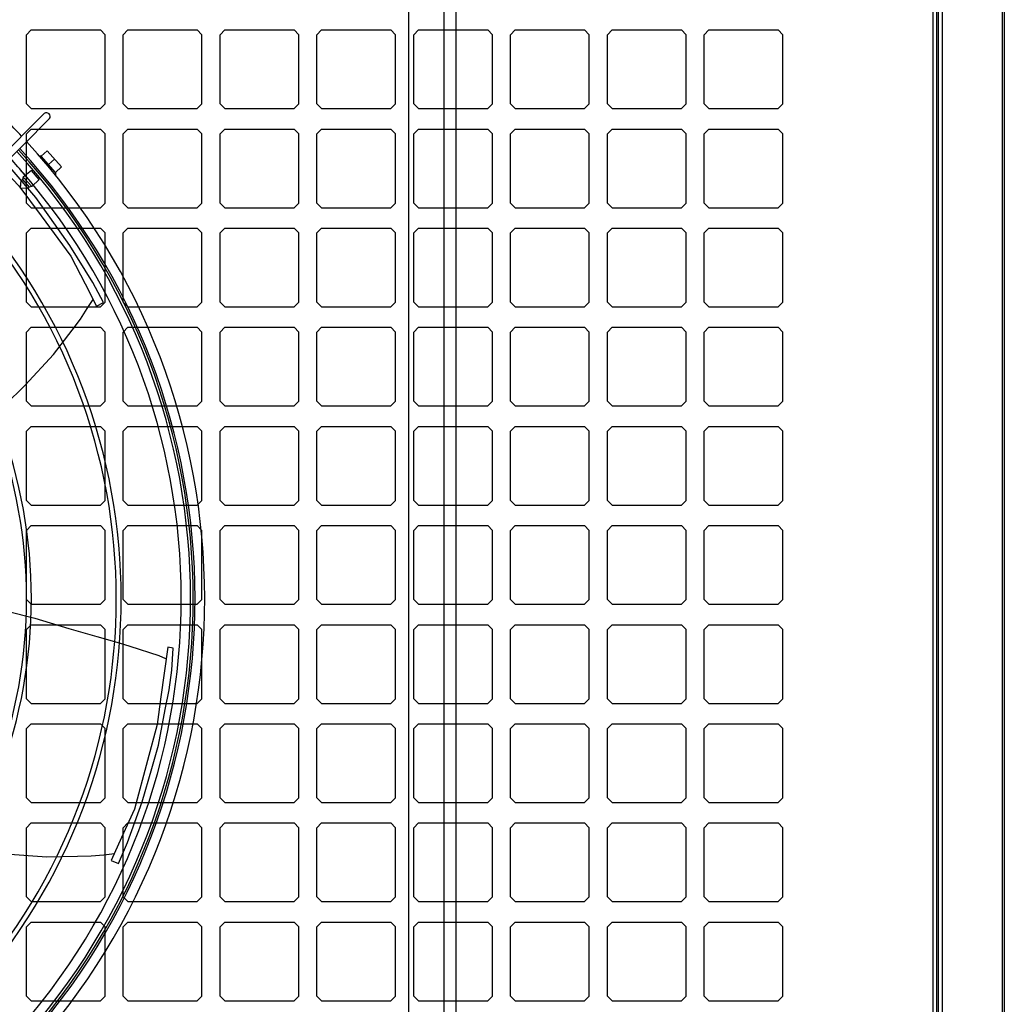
# Model space of a CAD drawing. Header units: millimetres. Extents: x -53211 to 165, y -26563 to 3137.
# Tile 11 of 15: x -27306 to -26080, y -15758 to -14531. Entities that reach past the tile are written whole.
import ezdxf

# ---------------------------------------------------------------- set-up
doc = ezdxf.new("R2010")
doc.units = ezdxf.units.MM
doc.header["$MEASUREMENT"] = 0

msp = doc.modelspace()

# ---------------------------------------------------------------- linework, layer by layer
for p, q in [((-26082.8, -13644.1), (-26082.8, -16858.1)), ((-26168.5, -16856.1), (-26168.5, -13694.5)), ((-26163.9, -16858.7), (-26163.9, -13695.8)), ((-26161.8, -16858.7), (-26161.8, -13695.9)), ((-26157.1, -17870.3), (-26157.1, -13695.9)), ((-26080.1, -13696.9), (-26080.1, -16857.7)), ((-26821.7, -14261.6), (-26821.7, -16282.4)), ((-26777.6, -14305.7), (-26777.6, -16238.3)), ((-26762.9, -14320.4), (-26762.9, -16223.6)), ((-27291.5, -14543.9), (-27297.4, -14549.8)), ((-27291.5, -14543.9), (-27205.3, -14543.9)), ((-27199.4, -14549.8), (-27205.3, -14543.9)), ((-27171, -14543.9), (-27176.9, -14549.8)), ((-27171, -14543.9), (-27084.7, -14543.9)), ((-27078.9, -14549.8), (-27084.7, -14543.9)), ((-27050.5, -14543.9), (-27056.3, -14549.8)), ((-27050.5, -14543.9), (-26964.2, -14543.9)), ((-26958.3, -14549.8), (-26964.2, -14543.9)), ((-26929.9, -14543.9), (-26935.8, -14549.8)), ((-26929.9, -14543.9), (-26843.7, -14543.9)), ((-26837.8, -14549.8), (-26843.7, -14543.9)), ((-26809.4, -14543.9), (-26815.3, -14549.8)), ((-26809.4, -14543.9), (-26723.1, -14543.9)), ((-26717.2, -14549.8), (-26723.1, -14543.9)), ((-26688.8, -14543.9), (-26694.7, -14549.8)), ((-26688.8, -14543.9), (-26602.6, -14543.9)), ((-26596.7, -14549.8), (-26602.6, -14543.9)), ((-26568.3, -14543.9), (-26574.2, -14549.8)), ((-26568.3, -14543.9), (-26482, -14543.9)), ((-26476.2, -14549.8), (-26482, -14543.9)), ((-26447.8, -14543.9), (-26453.6, -14549.8)), ((-26447.8, -14543.9), (-26361.5, -14543.9)), ((-26355.6, -14549.8), (-26361.5, -14543.9)), ((-27297.4, -14636), (-27297.4, -14549.8)), ((-27199.4, -14636), (-27199.4, -14549.8)), ((-27176.9, -14636), (-27176.9, -14549.8)), ((-27078.9, -14636), (-27078.9, -14549.8)), ((-27056.3, -14636), (-27056.3, -14549.8)), ((-26958.3, -14636), (-26958.3, -14549.8)), ((-26935.8, -14636), (-26935.8, -14549.8)), ((-26837.8, -14636), (-26837.8, -14549.8)), ((-26815.3, -14636), (-26815.3, -14549.8)), ((-26717.2, -14636), (-26717.2, -14549.8)), ((-26694.7, -14636), (-26694.7, -14549.8)), ((-26596.7, -14636), (-26596.7, -14549.8)), ((-26574.2, -14636), (-26574.2, -14549.8)), ((-26476.2, -14636), (-26476.2, -14549.8)), ((-26453.6, -14636), (-26453.6, -14549.8)), ((-26355.6, -14636), (-26355.6, -14549.8)), ((-27291.5, -14641.9), (-27297.4, -14636)), ((-27291.5, -14641.9), (-27205.3, -14641.9)), ((-27199.4, -14636), (-27205.3, -14641.9)), ((-27171, -14641.9), (-27176.9, -14636)), ((-27171, -14641.9), (-27084.7, -14641.9)), ((-27078.9, -14636), (-27084.7, -14641.9)), ((-27050.5, -14641.9), (-27056.3, -14636)), ((-27050.5, -14641.9), (-26964.2, -14641.9)), ((-26958.3, -14636), (-26964.2, -14641.9)), ((-26929.9, -14641.9), (-26935.8, -14636)), ((-26929.9, -14641.9), (-26843.7, -14641.9)), ((-26837.8, -14636), (-26843.7, -14641.9)), ((-26809.4, -14641.9), (-26815.3, -14636)), ((-26809.4, -14641.9), (-26723.1, -14641.9)), ((-26717.2, -14636), (-26723.1, -14641.9)), ((-26688.8, -14641.9), (-26694.7, -14636)), ((-26688.8, -14641.9), (-26602.6, -14641.9)), ((-26596.7, -14636), (-26602.6, -14641.9)), ((-26568.3, -14641.9), (-26574.2, -14636)), ((-26568.3, -14641.9), (-26482, -14641.9)), ((-26476.2, -14636), (-26482, -14641.9)), ((-26447.8, -14641.9), (-26453.6, -14636)), ((-26447.8, -14641.9), (-26361.5, -14641.9)), ((-26355.6, -14636), (-26361.5, -14641.9)), ((-27796.4, -15169.9), (-27275.3, -14647.9)), ((-27268.7, -14654.2), (-27787.9, -15178.3)), ((-27291.5, -14667.4), (-27297.4, -14673.2)), ((-27291.5, -14667.4), (-27205.3, -14667.4)), ((-27199.4, -14673.2), (-27205.3, -14667.4)), ((-27171, -14667.4), (-27176.9, -14673.2)), ((-27171, -14667.4), (-27084.7, -14667.4)), ((-27078.9, -14673.2), (-27084.7, -14667.4)), ((-27050.5, -14667.4), (-27056.3, -14673.2)), ((-27050.5, -14667.4), (-26964.2, -14667.4)), ((-26958.3, -14673.2), (-26964.2, -14667.4)), ((-26929.9, -14667.4), (-26935.8, -14673.2)), ((-26929.9, -14667.4), (-26843.7, -14667.4)), ((-26837.8, -14673.2), (-26843.7, -14667.4)), ((-26809.4, -14667.4), (-26815.3, -14673.2)), ((-26809.4, -14667.4), (-26723.1, -14667.4)), ((-26717.2, -14673.2), (-26723.1, -14667.4)), ((-26688.8, -14667.4), (-26694.7, -14673.2)), ((-26688.8, -14667.4), (-26602.6, -14667.4)), ((-26596.7, -14673.2), (-26602.6, -14667.4)), ((-26568.3, -14667.4), (-26574.2, -14673.2)), ((-26568.3, -14667.4), (-26482, -14667.4)), ((-26476.2, -14673.2), (-26482, -14667.4)), ((-26447.8, -14667.4), (-26453.6, -14673.2)), ((-26447.8, -14667.4), (-26361.5, -14667.4)), ((-26355.6, -14673.2), (-26361.5, -14667.4)), ((-27297.4, -14759.5), (-27297.4, -14673.2)), ((-27199.4, -14759.5), (-27199.4, -14673.2)), ((-27176.9, -14759.5), (-27176.9, -14673.2)), ((-27078.9, -14759.5), (-27078.9, -14673.2)), ((-27056.3, -14759.5), (-27056.3, -14673.2)), ((-26958.3, -14759.5), (-26958.3, -14673.2)), ((-26935.8, -14759.5), (-26935.8, -14673.2)), ((-26837.8, -14759.5), (-26837.8, -14673.2)), ((-26815.3, -14759.5), (-26815.3, -14673.2)), ((-26717.2, -14759.5), (-26717.2, -14673.2)), ((-26694.7, -14759.5), (-26694.7, -14673.2)), ((-26596.7, -14759.5), (-26596.7, -14673.2)), ((-26574.2, -14759.5), (-26574.2, -14673.2)), ((-26476.2, -14759.5), (-26476.2, -14673.2)), ((-26453.6, -14759.5), (-26453.6, -14673.2)), ((-26355.6, -14759.5), (-26355.6, -14673.2)), ((-27279.1, -14701.3), (-27280.8, -14701.3)), ((-27279.1, -14701.3), (-27271.5, -14694.6)), ((-27261.3, -14721.6), (-27279.1, -14701.3)), ((-27271.5, -14694.6), (-27253.8, -14714.3)), ((-27269.9, -14711.7), (-27262.4, -14704.7)), ((-27253.8, -14714.3), (-27261.3, -14721.6)), ((-27301.6, -14727.3), (-27302.5, -14730.4)), ((-27291.1, -14718.8), (-27301.6, -14727.3)), ((-27301.6, -14727.3), (-27290.5, -14739.1)), ((-27281.4, -14730.3), (-27291.1, -14718.8)), ((-27261.3, -14721.6), (-27261.3, -14724.7)), ((-27304.7, -14740.8), (-27303.9, -14731.5)), ((-27295.6, -14741.2), (-27304.7, -14740.8)), ((-27303.9, -14731.5), (-27302.5, -14730.4)), ((-27302.5, -14730.4), (-27294.1, -14739.9)), ((-27295.6, -14741.2), (-27294.1, -14739.9)), ((-27290.5, -14739.1), (-27294.1, -14739.9)), ((-27290.5, -14739.1), (-27281.4, -14730.3)), ((-27291.5, -14765.4), (-27297.4, -14759.5)), ((-27291.5, -14765.4), (-27205.3, -14765.4)), ((-27199.4, -14759.5), (-27205.3, -14765.4)), ((-27171, -14765.4), (-27176.9, -14759.5)), ((-27171, -14765.4), (-27084.7, -14765.4)), ((-27078.9, -14759.5), (-27084.7, -14765.4)), ((-27050.5, -14765.4), (-27056.3, -14759.5)), ((-27050.5, -14765.4), (-26964.2, -14765.4)), ((-26958.3, -14759.5), (-26964.2, -14765.4)), ((-26929.9, -14765.4), (-26935.8, -14759.5)), ((-26929.9, -14765.4), (-26843.7, -14765.4)), ((-26837.8, -14759.5), (-26843.7, -14765.4)), ((-26809.4, -14765.4), (-26815.3, -14759.5)), ((-26809.4, -14765.4), (-26723.1, -14765.4)), ((-26717.2, -14759.5), (-26723.1, -14765.4)), ((-26688.8, -14765.4), (-26694.7, -14759.5)), ((-26688.8, -14765.4), (-26602.6, -14765.4)), ((-26596.7, -14759.5), (-26602.6, -14765.4)), ((-26568.3, -14765.4), (-26574.2, -14759.5)), ((-26568.3, -14765.4), (-26482, -14765.4)), ((-26476.2, -14759.5), (-26482, -14765.4)), ((-26447.8, -14765.4), (-26453.6, -14759.5)), ((-26447.8, -14765.4), (-26361.5, -14765.4)), ((-26355.6, -14759.5), (-26361.5, -14765.4)), ((-27291.5, -14790.8), (-27297.4, -14796.7)), ((-27297.4, -14883), (-27297.4, -14796.7)), ((-27291.5, -14790.8), (-27205.3, -14790.8)), ((-27199.4, -14796.7), (-27205.3, -14790.8)), ((-27199.4, -14883), (-27199.4, -14796.7)), ((-27171, -14790.8), (-27176.9, -14796.7)), ((-27176.9, -14883), (-27176.9, -14796.7)), ((-27171, -14790.8), (-27084.7, -14790.8)), ((-27078.9, -14796.7), (-27084.7, -14790.8)), ((-27078.9, -14883), (-27078.9, -14796.7)), ((-27050.5, -14790.8), (-27056.3, -14796.7)), ((-27056.3, -14883), (-27056.3, -14796.7)), ((-27050.5, -14790.8), (-26964.2, -14790.8)), ((-26958.3, -14796.7), (-26964.2, -14790.8)), ((-26958.3, -14883), (-26958.3, -14796.7)), ((-26929.9, -14790.8), (-26935.8, -14796.7)), ((-26935.8, -14883), (-26935.8, -14796.7)), ((-26929.9, -14790.8), (-26843.7, -14790.8)), ((-26837.8, -14796.7), (-26843.7, -14790.8)), ((-26837.8, -14883), (-26837.8, -14796.7)), ((-26809.4, -14790.8), (-26815.3, -14796.7)), ((-26815.3, -14883), (-26815.3, -14796.7)), ((-26809.4, -14790.8), (-26723.1, -14790.8)), ((-26717.2, -14796.7), (-26723.1, -14790.8)), ((-26717.2, -14883), (-26717.2, -14796.7)), ((-26688.8, -14790.8), (-26694.7, -14796.7)), ((-26694.7, -14883), (-26694.7, -14796.7)), ((-26688.8, -14790.8), (-26602.6, -14790.8)), ((-26596.7, -14796.7), (-26602.6, -14790.8)), ((-26596.7, -14883), (-26596.7, -14796.7)), ((-26568.3, -14790.8), (-26574.2, -14796.7)), ((-26574.2, -14883), (-26574.2, -14796.7)), ((-26568.3, -14790.8), (-26482, -14790.8)), ((-26476.2, -14796.7), (-26482, -14790.8)), ((-26476.2, -14883), (-26476.2, -14796.7)), ((-26447.8, -14790.8), (-26453.6, -14796.7)), ((-26453.6, -14883), (-26453.6, -14796.7)), ((-26447.8, -14790.8), (-26361.5, -14790.8)), ((-26355.6, -14796.7), (-26361.5, -14790.8)), ((-26355.6, -14883), (-26355.6, -14796.7)), ((-27291.5, -14888.8), (-27297.4, -14883)), ((-27291.5, -14888.8), (-27205.3, -14888.8)), ((-27199.4, -14883), (-27205.3, -14888.8)), ((-27171, -14888.8), (-27176.9, -14883)), ((-27171, -14888.8), (-27084.7, -14888.8)), ((-27078.9, -14883), (-27084.7, -14888.8)), ((-27050.5, -14888.8), (-27056.3, -14883)), ((-27050.5, -14888.8), (-26964.2, -14888.8)), ((-26958.3, -14883), (-26964.2, -14888.8)), ((-26929.9, -14888.8), (-26935.8, -14883)), ((-26929.9, -14888.8), (-26843.7, -14888.8)), ((-26837.8, -14883), (-26843.7, -14888.8)), ((-26809.4, -14888.8), (-26815.3, -14883)), ((-26809.4, -14888.8), (-26723.1, -14888.8)), ((-26717.2, -14883), (-26723.1, -14888.8)), ((-26688.8, -14888.8), (-26694.7, -14883)), ((-26688.8, -14888.8), (-26602.6, -14888.8)), ((-26596.7, -14883), (-26602.6, -14888.8)), ((-26568.3, -14888.8), (-26574.2, -14883)), ((-26568.3, -14888.8), (-26482, -14888.8)), ((-26476.2, -14883), (-26482, -14888.8)), ((-26447.8, -14888.8), (-26453.6, -14883)), ((-26447.8, -14888.8), (-26361.5, -14888.8)), ((-26355.6, -14883), (-26361.5, -14888.8)), ((-27291.5, -14914.3), (-27297.4, -14920.2)), ((-27297.4, -15006.4), (-27297.4, -14920.2)), ((-27291.5, -14914.3), (-27205.3, -14914.3)), ((-27199.4, -14920.2), (-27205.3, -14914.3)), ((-27199.4, -15006.4), (-27199.4, -14920.2)), ((-27171, -14914.3), (-27176.9, -14920.2)), ((-27176.9, -15006.4), (-27176.9, -14920.2)), ((-27171, -14914.3), (-27084.7, -14914.3)), ((-27078.9, -14920.2), (-27084.7, -14914.3)), ((-27078.9, -15006.4), (-27078.9, -14920.2)), ((-27050.5, -14914.3), (-27056.3, -14920.2)), ((-27056.3, -15006.4), (-27056.3, -14920.2)), ((-27050.5, -14914.3), (-26964.2, -14914.3)), ((-26958.3, -14920.2), (-26964.2, -14914.3)), ((-26958.3, -15006.4), (-26958.3, -14920.2)), ((-26929.9, -14914.3), (-26935.8, -14920.2)), ((-26935.8, -15006.4), (-26935.8, -14920.2)), ((-26929.9, -14914.3), (-26843.7, -14914.3)), ((-26837.8, -14920.2), (-26843.7, -14914.3)), ((-26837.8, -15006.4), (-26837.8, -14920.2)), ((-26809.4, -14914.3), (-26815.3, -14920.2)), ((-26815.3, -15006.4), (-26815.3, -14920.2)), ((-26809.4, -14914.3), (-26723.1, -14914.3)), ((-26717.2, -14920.2), (-26723.1, -14914.3)), ((-26717.2, -15006.4), (-26717.2, -14920.2)), ((-26688.8, -14914.3), (-26694.7, -14920.2)), ((-26694.7, -15006.4), (-26694.7, -14920.2)), ((-26688.8, -14914.3), (-26602.6, -14914.3)), ((-26596.7, -14920.2), (-26602.6, -14914.3)), ((-26596.7, -15006.4), (-26596.7, -14920.2)), ((-26568.3, -14914.3), (-26574.2, -14920.2)), ((-26574.2, -15006.4), (-26574.2, -14920.2)), ((-26568.3, -14914.3), (-26482, -14914.3)), ((-26476.2, -14920.2), (-26482, -14914.3)), ((-26476.2, -15006.4), (-26476.2, -14920.2)), ((-26447.8, -14914.3), (-26453.6, -14920.2)), ((-26453.6, -15006.4), (-26453.6, -14920.2)), ((-26447.8, -14914.3), (-26361.5, -14914.3)), ((-26355.6, -14920.2), (-26361.5, -14914.3)), ((-26355.6, -15006.4), (-26355.6, -14920.2)), ((-27291.5, -15012.3), (-27297.4, -15006.4)), ((-27199.4, -15006.4), (-27205.3, -15012.3)), ((-27171, -15012.3), (-27176.9, -15006.4)), ((-27078.9, -15006.4), (-27084.7, -15012.3)), ((-27050.5, -15012.3), (-27056.3, -15006.4)), ((-26958.3, -15006.4), (-26964.2, -15012.3)), ((-26929.9, -15012.3), (-26935.8, -15006.4)), ((-26837.8, -15006.4), (-26843.7, -15012.3)), ((-26809.4, -15012.3), (-26815.3, -15006.4)), ((-26717.2, -15006.4), (-26723.1, -15012.3)), ((-26688.8, -15012.3), (-26694.7, -15006.4)), ((-26596.7, -15006.4), (-26602.6, -15012.3)), ((-26568.3, -15012.3), (-26574.2, -15006.4)), ((-26476.2, -15006.4), (-26482, -15012.3)), ((-26447.8, -15012.3), (-26453.6, -15006.4)), ((-26355.6, -15006.4), (-26361.5, -15012.3)), ((-27291.5, -15012.3), (-27205.3, -15012.3)), ((-27171, -15012.3), (-27084.7, -15012.3)), ((-27050.5, -15012.3), (-26964.2, -15012.3)), ((-26929.9, -15012.3), (-26843.7, -15012.3)), ((-26809.4, -15012.3), (-26723.1, -15012.3)), ((-26688.8, -15012.3), (-26602.6, -15012.3)), ((-26568.3, -15012.3), (-26482, -15012.3)), ((-26447.8, -15012.3), (-26361.5, -15012.3)), ((-27291.5, -15037.8), (-27297.4, -15043.7)), ((-27297.4, -15129.9), (-27297.4, -15043.7)), ((-27291.5, -15037.8), (-27205.3, -15037.8)), ((-27199.4, -15043.7), (-27205.3, -15037.8)), ((-27199.4, -15129.9), (-27199.4, -15043.7)), ((-27171, -15037.8), (-27176.9, -15043.7)), ((-27176.9, -15129.9), (-27176.9, -15043.7)), ((-27171, -15037.8), (-27084.7, -15037.8)), ((-27078.9, -15043.7), (-27084.7, -15037.8)), ((-27078.9, -15129.9), (-27078.9, -15043.7)), ((-27050.5, -15037.8), (-27056.3, -15043.7)), ((-27056.3, -15129.9), (-27056.3, -15043.7)), ((-27050.5, -15037.8), (-26964.2, -15037.8)), ((-26958.3, -15043.7), (-26964.2, -15037.8)), ((-26958.3, -15129.9), (-26958.3, -15043.7)), ((-26929.9, -15037.8), (-26935.8, -15043.7)), ((-26935.8, -15129.9), (-26935.8, -15043.7)), ((-26929.9, -15037.8), (-26843.7, -15037.8)), ((-26837.8, -15043.7), (-26843.7, -15037.8)), ((-26837.8, -15129.9), (-26837.8, -15043.7)), ((-26809.4, -15037.8), (-26815.3, -15043.7)), ((-26815.3, -15129.9), (-26815.3, -15043.7)), ((-26809.4, -15037.8), (-26723.1, -15037.8)), ((-26717.2, -15043.7), (-26723.1, -15037.8)), ((-26717.2, -15129.9), (-26717.2, -15043.7)), ((-26688.8, -15037.8), (-26694.7, -15043.7)), ((-26694.7, -15129.9), (-26694.7, -15043.7)), ((-26688.8, -15037.8), (-26602.6, -15037.8)), ((-26596.7, -15043.7), (-26602.6, -15037.8)), ((-26596.7, -15129.9), (-26596.7, -15043.7)), ((-26568.3, -15037.8), (-26574.2, -15043.7)), ((-26574.2, -15129.9), (-26574.2, -15043.7)), ((-26568.3, -15037.8), (-26482, -15037.8)), ((-26476.2, -15043.7), (-26482, -15037.8)), ((-26476.2, -15129.9), (-26476.2, -15043.7)), ((-26447.8, -15037.8), (-26453.6, -15043.7)), ((-26453.6, -15129.9), (-26453.6, -15043.7)), ((-26447.8, -15037.8), (-26361.5, -15037.8)), ((-26355.6, -15043.7), (-26361.5, -15037.8)), ((-26355.6, -15129.9), (-26355.6, -15043.7)), ((-27291.5, -15135.8), (-27297.4, -15129.9)), ((-27199.4, -15129.9), (-27205.3, -15135.8)), ((-27171, -15135.8), (-27176.9, -15129.9)), ((-27078.9, -15129.9), (-27084.7, -15135.8)), ((-27050.5, -15135.8), (-27056.3, -15129.9)), ((-26958.3, -15129.9), (-26964.2, -15135.8)), ((-26929.9, -15135.8), (-26935.8, -15129.9)), ((-26837.8, -15129.9), (-26843.7, -15135.8)), ((-26809.4, -15135.8), (-26815.3, -15129.9)), ((-26717.2, -15129.9), (-26723.1, -15135.8)), ((-26688.8, -15135.8), (-26694.7, -15129.9)), ((-26596.7, -15129.9), (-26602.6, -15135.8)), ((-26568.3, -15135.8), (-26574.2, -15129.9)), ((-26476.2, -15129.9), (-26482, -15135.8)), ((-26447.8, -15135.8), (-26453.6, -15129.9)), ((-26355.6, -15129.9), (-26361.5, -15135.8)), ((-27291.5, -15135.8), (-27205.3, -15135.8)), ((-27171, -15135.8), (-27084.7, -15135.8)), ((-27050.5, -15135.8), (-26964.2, -15135.8)), ((-26929.9, -15135.8), (-26843.7, -15135.8)), ((-26809.4, -15135.8), (-26723.1, -15135.8)), ((-26688.8, -15135.8), (-26602.6, -15135.8)), ((-26568.3, -15135.8), (-26482, -15135.8)), ((-26447.8, -15135.8), (-26361.5, -15135.8)), ((-27291.5, -15161.3), (-27297.4, -15167.2)), ((-27297.4, -15253.4), (-27297.4, -15167.2)), ((-27291.5, -15161.3), (-27205.3, -15161.3)), ((-27199.4, -15167.2), (-27205.3, -15161.3)), ((-27199.4, -15253.4), (-27199.4, -15167.2)), ((-27171, -15161.3), (-27176.9, -15167.2)), ((-27176.9, -15253.4), (-27176.9, -15167.2)), ((-27171, -15161.3), (-27084.7, -15161.3)), ((-27078.9, -15167.2), (-27084.7, -15161.3)), ((-27078.9, -15253.4), (-27078.9, -15167.2)), ((-27050.5, -15161.3), (-27056.3, -15167.2)), ((-27056.3, -15253.4), (-27056.3, -15167.2)), ((-27050.5, -15161.3), (-26964.2, -15161.3)), ((-26958.3, -15167.2), (-26964.2, -15161.3)), ((-26958.3, -15253.4), (-26958.3, -15167.2)), ((-26929.9, -15161.3), (-26935.8, -15167.2)), ((-26935.8, -15253.4), (-26935.8, -15167.2)), ((-26929.9, -15161.3), (-26843.7, -15161.3)), ((-26837.8, -15167.2), (-26843.7, -15161.3)), ((-26837.8, -15253.4), (-26837.8, -15167.2)), ((-26809.4, -15161.3), (-26815.3, -15167.2)), ((-26815.3, -15253.4), (-26815.3, -15167.2)), ((-26809.4, -15161.3), (-26723.1, -15161.3)), ((-26717.2, -15167.2), (-26723.1, -15161.3)), ((-26717.2, -15253.4), (-26717.2, -15167.2)), ((-26688.8, -15161.3), (-26694.7, -15167.2)), ((-26694.7, -15253.4), (-26694.7, -15167.2)), ((-26688.8, -15161.3), (-26602.6, -15161.3)), ((-26596.7, -15167.2), (-26602.6, -15161.3)), ((-26596.7, -15253.4), (-26596.7, -15167.2)), ((-26568.3, -15161.3), (-26574.2, -15167.2)), ((-26574.2, -15253.4), (-26574.2, -15167.2)), ((-26568.3, -15161.3), (-26482, -15161.3)), ((-26476.2, -15167.2), (-26482, -15161.3)), ((-26476.2, -15253.4), (-26476.2, -15167.2)), ((-26447.8, -15161.3), (-26453.6, -15167.2)), ((-26453.6, -15253.4), (-26453.6, -15167.2)), ((-26447.8, -15161.3), (-26361.5, -15161.3)), ((-26355.6, -15167.2), (-26361.5, -15161.3)), ((-26355.6, -15253.4), (-26355.6, -15167.2)), ((-27291.5, -15259.3), (-27297.4, -15253.4)), ((-27199.4, -15253.4), (-27205.3, -15259.3)), ((-27171, -15259.3), (-27176.9, -15253.4)), ((-27078.9, -15253.4), (-27084.7, -15259.3)), ((-27050.5, -15259.3), (-27056.3, -15253.4)), ((-26958.3, -15253.4), (-26964.2, -15259.3)), ((-26929.9, -15259.3), (-26935.8, -15253.4)), ((-26837.8, -15253.4), (-26843.7, -15259.3)), ((-26809.4, -15259.3), (-26815.3, -15253.4)), ((-26717.2, -15253.4), (-26723.1, -15259.3)), ((-26688.8, -15259.3), (-26694.7, -15253.4)), ((-26596.7, -15253.4), (-26602.6, -15259.3)), ((-26568.3, -15259.3), (-26574.2, -15253.4)), ((-26476.2, -15253.4), (-26482, -15259.3)), ((-26447.8, -15259.3), (-26453.6, -15253.4)), ((-26355.6, -15253.4), (-26361.5, -15259.3)), ((-27291.5, -15259.3), (-27205.3, -15259.3)), ((-27171, -15259.3), (-27084.7, -15259.3)), ((-27050.5, -15259.3), (-26964.2, -15259.3)), ((-26929.9, -15259.3), (-26843.7, -15259.3)), ((-26809.4, -15259.3), (-26723.1, -15259.3)), ((-26688.8, -15259.3), (-26602.6, -15259.3)), ((-26568.3, -15259.3), (-26482, -15259.3)), ((-26447.8, -15259.3), (-26361.5, -15259.3)), ((-27291.5, -15284.8), (-27297.4, -15290.6)), ((-27297.4, -15376.9), (-27297.4, -15290.6)), ((-27291.5, -15284.8), (-27205.3, -15284.8)), ((-27199.4, -15290.6), (-27205.3, -15284.8)), ((-27199.4, -15376.9), (-27199.4, -15290.6)), ((-27171, -15284.8), (-27176.9, -15290.6)), ((-27176.9, -15376.9), (-27176.9, -15290.6)), ((-27171, -15284.8), (-27084.7, -15284.8)), ((-27078.9, -15290.6), (-27084.7, -15284.8)), ((-27078.9, -15376.9), (-27078.9, -15290.6)), ((-27050.5, -15284.8), (-27056.3, -15290.6)), ((-27056.3, -15376.9), (-27056.3, -15290.6)), ((-27050.5, -15284.8), (-26964.2, -15284.8)), ((-26958.3, -15290.6), (-26964.2, -15284.8)), ((-26958.3, -15376.9), (-26958.3, -15290.6)), ((-26929.9, -15284.8), (-26935.8, -15290.6)), ((-26935.8, -15376.9), (-26935.8, -15290.6)), ((-26929.9, -15284.8), (-26843.7, -15284.8)), ((-26837.8, -15290.6), (-26843.7, -15284.8)), ((-26837.8, -15376.9), (-26837.8, -15290.6)), ((-26809.4, -15284.8), (-26815.3, -15290.6)), ((-26815.3, -15376.9), (-26815.3, -15290.6)), ((-26809.4, -15284.8), (-26723.1, -15284.8)), ((-26717.2, -15290.6), (-26723.1, -15284.8)), ((-26717.2, -15376.9), (-26717.2, -15290.6)), ((-26688.8, -15284.8), (-26694.7, -15290.6)), ((-26694.7, -15376.9), (-26694.7, -15290.6)), ((-26688.8, -15284.8), (-26602.6, -15284.8)), ((-26596.7, -15290.6), (-26602.6, -15284.8)), ((-26596.7, -15376.9), (-26596.7, -15290.6)), ((-26568.3, -15284.8), (-26574.2, -15290.6)), ((-26574.2, -15376.9), (-26574.2, -15290.6)), ((-26568.3, -15284.8), (-26482, -15284.8)), ((-26476.2, -15290.6), (-26482, -15284.8)), ((-26476.2, -15376.9), (-26476.2, -15290.6)), ((-26447.8, -15284.8), (-26453.6, -15290.6)), ((-26453.6, -15376.9), (-26453.6, -15290.6)), ((-26447.8, -15284.8), (-26361.5, -15284.8)), ((-26355.6, -15290.6), (-26361.5, -15284.8)), ((-26355.6, -15376.9), (-26355.6, -15290.6)), ((-27291.5, -15382.8), (-27297.4, -15376.9)), ((-27199.4, -15376.9), (-27205.3, -15382.8)), ((-27171, -15382.8), (-27176.9, -15376.9)), ((-27078.9, -15376.9), (-27084.7, -15382.8)), ((-27050.5, -15382.8), (-27056.3, -15376.9)), ((-26958.3, -15376.9), (-26964.2, -15382.8)), ((-26929.9, -15382.8), (-26935.8, -15376.9)), ((-26837.8, -15376.9), (-26843.7, -15382.8)), ((-26809.4, -15382.8), (-26815.3, -15376.9)), ((-26717.2, -15376.9), (-26723.1, -15382.8)), ((-26688.8, -15382.8), (-26694.7, -15376.9)), ((-26596.7, -15376.9), (-26602.6, -15382.8)), ((-26568.3, -15382.8), (-26574.2, -15376.9)), ((-26476.2, -15376.9), (-26482, -15382.8)), ((-26447.8, -15382.8), (-26453.6, -15376.9)), ((-26355.6, -15376.9), (-26361.5, -15382.8)), ((-27291.5, -15382.8), (-27205.3, -15382.8)), ((-27171, -15382.8), (-27084.7, -15382.8)), ((-27050.5, -15382.8), (-26964.2, -15382.8)), ((-26929.9, -15382.8), (-26843.7, -15382.8)), ((-26809.4, -15382.8), (-26723.1, -15382.8)), ((-26688.8, -15382.8), (-26602.6, -15382.8)), ((-26568.3, -15382.8), (-26482, -15382.8)), ((-26447.8, -15382.8), (-26361.5, -15382.8)), ((-27291.5, -15408.2), (-27297.4, -15414.1)), ((-27297.4, -15500.4), (-27297.4, -15414.1)), ((-27291.5, -15408.2), (-27205.3, -15408.2)), ((-27199.4, -15414.1), (-27205.3, -15408.2)), ((-27199.4, -15500.4), (-27199.4, -15414.1)), ((-27171, -15408.2), (-27176.9, -15414.1)), ((-27176.9, -15500.4), (-27176.9, -15414.1)), ((-27171, -15408.2), (-27084.7, -15408.2)), ((-27078.9, -15414.1), (-27084.7, -15408.2)), ((-27078.9, -15500.4), (-27078.9, -15414.1)), ((-27050.5, -15408.2), (-27056.3, -15414.1)), ((-27056.3, -15500.4), (-27056.3, -15414.1)), ((-27050.5, -15408.2), (-26964.2, -15408.2)), ((-26958.3, -15414.1), (-26964.2, -15408.2)), ((-26958.3, -15500.4), (-26958.3, -15414.1)), ((-26929.9, -15408.2), (-26935.8, -15414.1)), ((-26935.8, -15500.4), (-26935.8, -15414.1)), ((-26929.9, -15408.2), (-26843.7, -15408.2)), ((-26837.8, -15414.1), (-26843.7, -15408.2)), ((-26837.8, -15500.4), (-26837.8, -15414.1)), ((-26809.4, -15408.2), (-26815.3, -15414.1)), ((-26815.3, -15500.4), (-26815.3, -15414.1)), ((-26809.4, -15408.2), (-26723.1, -15408.2)), ((-26717.2, -15414.1), (-26723.1, -15408.2)), ((-26717.2, -15500.4), (-26717.2, -15414.1)), ((-26688.8, -15408.2), (-26694.7, -15414.1)), ((-26694.7, -15500.4), (-26694.7, -15414.1)), ((-26688.8, -15408.2), (-26602.6, -15408.2)), ((-26596.7, -15414.1), (-26602.6, -15408.2)), ((-26596.7, -15500.4), (-26596.7, -15414.1)), ((-26568.3, -15408.2), (-26574.2, -15414.1)), ((-26574.2, -15500.4), (-26574.2, -15414.1)), ((-26568.3, -15408.2), (-26482, -15408.2)), ((-26476.2, -15414.1), (-26482, -15408.2)), ((-26476.2, -15500.4), (-26476.2, -15414.1)), ((-26447.8, -15408.2), (-26453.6, -15414.1)), ((-26453.6, -15500.4), (-26453.6, -15414.1)), ((-26447.8, -15408.2), (-26361.5, -15408.2)), ((-26355.6, -15414.1), (-26361.5, -15408.2)), ((-26355.6, -15500.4), (-26355.6, -15414.1)), ((-27291.5, -15506.2), (-27297.4, -15500.4)), ((-27199.4, -15500.4), (-27205.3, -15506.2)), ((-27171, -15506.2), (-27176.9, -15500.4)), ((-27078.9, -15500.4), (-27084.7, -15506.2)), ((-27050.5, -15506.2), (-27056.3, -15500.4)), ((-26958.3, -15500.4), (-26964.2, -15506.2)), ((-26929.9, -15506.2), (-26935.8, -15500.4)), ((-26837.8, -15500.4), (-26843.7, -15506.2)), ((-26809.4, -15506.2), (-26815.3, -15500.4)), ((-26717.2, -15500.4), (-26723.1, -15506.2)), ((-26688.8, -15506.2), (-26694.7, -15500.4)), ((-26596.7, -15500.4), (-26602.6, -15506.2)), ((-26568.3, -15506.2), (-26574.2, -15500.4)), ((-26476.2, -15500.4), (-26482, -15506.2)), ((-26447.8, -15506.2), (-26453.6, -15500.4)), ((-26355.6, -15500.4), (-26361.5, -15506.2)), ((-27291.5, -15506.2), (-27205.3, -15506.2)), ((-27171, -15506.2), (-27084.7, -15506.2)), ((-27050.5, -15506.2), (-26964.2, -15506.2)), ((-26929.9, -15506.2), (-26843.7, -15506.2)), ((-26809.4, -15506.2), (-26723.1, -15506.2)), ((-26688.8, -15506.2), (-26602.6, -15506.2)), ((-26568.3, -15506.2), (-26482, -15506.2)), ((-26447.8, -15506.2), (-26361.5, -15506.2)), ((-27291.5, -15531.7), (-27297.4, -15537.6)), ((-27297.4, -15623.8), (-27297.4, -15537.6)), ((-27291.5, -15531.7), (-27205.3, -15531.7)), ((-27199.4, -15537.6), (-27205.3, -15531.7)), ((-27199.4, -15623.8), (-27199.4, -15537.6)), ((-27171, -15531.7), (-27176.9, -15537.6)), ((-27176.9, -15623.8), (-27176.9, -15537.6)), ((-27171, -15531.7), (-27084.7, -15531.7)), ((-27078.9, -15537.6), (-27084.7, -15531.7)), ((-27078.9, -15623.8), (-27078.9, -15537.6)), ((-27050.5, -15531.7), (-27056.3, -15537.6)), ((-27056.3, -15623.8), (-27056.3, -15537.6)), ((-27050.5, -15531.7), (-26964.2, -15531.7)), ((-26958.3, -15537.6), (-26964.2, -15531.7)), ((-26958.3, -15623.8), (-26958.3, -15537.6)), ((-26929.9, -15531.7), (-26935.8, -15537.6)), ((-26935.8, -15623.8), (-26935.8, -15537.6)), ((-26929.9, -15531.7), (-26843.7, -15531.7)), ((-26837.8, -15537.6), (-26843.7, -15531.7)), ((-26837.8, -15623.8), (-26837.8, -15537.6)), ((-26809.4, -15531.7), (-26815.3, -15537.6)), ((-26815.3, -15623.8), (-26815.3, -15537.6)), ((-26809.4, -15531.7), (-26723.1, -15531.7)), ((-26717.2, -15537.6), (-26723.1, -15531.7)), ((-26717.2, -15623.8), (-26717.2, -15537.6)), ((-26688.8, -15531.7), (-26694.7, -15537.6)), ((-26694.7, -15623.8), (-26694.7, -15537.6)), ((-26688.8, -15531.7), (-26602.6, -15531.7)), ((-26596.7, -15537.6), (-26602.6, -15531.7)), ((-26596.7, -15623.8), (-26596.7, -15537.6)), ((-26568.3, -15531.7), (-26574.2, -15537.6)), ((-26574.2, -15623.8), (-26574.2, -15537.6)), ((-26568.3, -15531.7), (-26482, -15531.7)), ((-26476.2, -15537.6), (-26482, -15531.7)), ((-26476.2, -15623.8), (-26476.2, -15537.6)), ((-26447.8, -15531.7), (-26453.6, -15537.6)), ((-26453.6, -15623.8), (-26453.6, -15537.6)), ((-26447.8, -15531.7), (-26361.5, -15531.7)), ((-26355.6, -15537.6), (-26361.5, -15531.7)), ((-26355.6, -15623.8), (-26355.6, -15537.6)), ((-27291.5, -15629.7), (-27297.4, -15623.8)), ((-27199.4, -15623.8), (-27205.3, -15629.7)), ((-27171, -15629.7), (-27176.9, -15623.8)), ((-27078.9, -15623.8), (-27084.7, -15629.7)), ((-27050.5, -15629.7), (-27056.3, -15623.8)), ((-26958.3, -15623.8), (-26964.2, -15629.7)), ((-26929.9, -15629.7), (-26935.8, -15623.8)), ((-26837.8, -15623.8), (-26843.7, -15629.7)), ((-26809.4, -15629.7), (-26815.3, -15623.8)), ((-26717.2, -15623.8), (-26723.1, -15629.7)), ((-26688.8, -15629.7), (-26694.7, -15623.8)), ((-26596.7, -15623.8), (-26602.6, -15629.7)), ((-26568.3, -15629.7), (-26574.2, -15623.8)), ((-26476.2, -15623.8), (-26482, -15629.7)), ((-26447.8, -15629.7), (-26453.6, -15623.8)), ((-26355.6, -15623.8), (-26361.5, -15629.7)), ((-27291.5, -15629.7), (-27205.3, -15629.7)), ((-27171, -15629.7), (-27084.7, -15629.7)), ((-27050.5, -15629.7), (-26964.2, -15629.7)), ((-26929.9, -15629.7), (-26843.7, -15629.7)), ((-26809.4, -15629.7), (-26723.1, -15629.7)), ((-26688.8, -15629.7), (-26602.6, -15629.7)), ((-26568.3, -15629.7), (-26482, -15629.7)), ((-26447.8, -15629.7), (-26361.5, -15629.7)), ((-27291.5, -15655.2), (-27297.4, -15661.1)), ((-27297.4, -15747.3), (-27297.4, -15661.1)), ((-27291.5, -15655.2), (-27205.3, -15655.2)), ((-27199.4, -15661.1), (-27205.3, -15655.2)), ((-27199.4, -15747.3), (-27199.4, -15661.1)), ((-27171, -15655.2), (-27176.9, -15661.1)), ((-27176.9, -15747.3), (-27176.9, -15661.1)), ((-27171, -15655.2), (-27084.7, -15655.2)), ((-27078.9, -15661.1), (-27084.7, -15655.2)), ((-27078.9, -15747.3), (-27078.9, -15661.1)), ((-27050.5, -15655.2), (-27056.3, -15661.1)), ((-27056.3, -15747.3), (-27056.3, -15661.1)), ((-27050.5, -15655.2), (-26964.2, -15655.2)), ((-26958.3, -15661.1), (-26964.2, -15655.2)), ((-26958.3, -15747.3), (-26958.3, -15661.1)), ((-26929.9, -15655.2), (-26935.8, -15661.1)), ((-26935.8, -15747.3), (-26935.8, -15661.1)), ((-26929.9, -15655.2), (-26843.7, -15655.2)), ((-26837.8, -15661.1), (-26843.7, -15655.2)), ((-26837.8, -15747.3), (-26837.8, -15661.1)), ((-26809.4, -15655.2), (-26815.3, -15661.1)), ((-26815.3, -15747.3), (-26815.3, -15661.1)), ((-26809.4, -15655.2), (-26723.1, -15655.2)), ((-26717.2, -15661.1), (-26723.1, -15655.2)), ((-26717.2, -15747.3), (-26717.2, -15661.1)), ((-26688.8, -15655.2), (-26694.7, -15661.1)), ((-26694.7, -15747.3), (-26694.7, -15661.1)), ((-26688.8, -15655.2), (-26602.6, -15655.2)), ((-26596.7, -15661.1), (-26602.6, -15655.2)), ((-26596.7, -15747.3), (-26596.7, -15661.1)), ((-26568.3, -15655.2), (-26574.2, -15661.1)), ((-26574.2, -15747.3), (-26574.2, -15661.1)), ((-26568.3, -15655.2), (-26482, -15655.2)), ((-26476.2, -15661.1), (-26482, -15655.2)), ((-26476.2, -15747.3), (-26476.2, -15661.1)), ((-26447.8, -15655.2), (-26453.6, -15661.1)), ((-26453.6, -15747.3), (-26453.6, -15661.1)), ((-26447.8, -15655.2), (-26361.5, -15655.2)), ((-26355.6, -15661.1), (-26361.5, -15655.2)), ((-26355.6, -15747.3), (-26355.6, -15661.1)), ((-27291.5, -15753.2), (-27297.4, -15747.3)), ((-27199.4, -15747.3), (-27205.3, -15753.2)), ((-27171, -15753.2), (-27176.9, -15747.3)), ((-27078.9, -15747.3), (-27084.7, -15753.2)), ((-27050.5, -15753.2), (-27056.3, -15747.3)), ((-26958.3, -15747.3), (-26964.2, -15753.2)), ((-26929.9, -15753.2), (-26935.8, -15747.3)), ((-26837.8, -15747.3), (-26843.7, -15753.2)), ((-26809.4, -15753.2), (-26815.3, -15747.3)), ((-26717.2, -15747.3), (-26723.1, -15753.2)), ((-26688.8, -15753.2), (-26694.7, -15747.3)), ((-26596.7, -15747.3), (-26602.6, -15753.2)), ((-26568.3, -15753.2), (-26574.2, -15747.3)), ((-26476.2, -15747.3), (-26482, -15753.2)), ((-26447.8, -15753.2), (-26453.6, -15747.3)), ((-26355.6, -15747.3), (-26361.5, -15753.2)), ((-27291.5, -15753.2), (-27205.3, -15753.2)), ((-27171, -15753.2), (-27084.7, -15753.2)), ((-27050.5, -15753.2), (-26964.2, -15753.2)), ((-26929.9, -15753.2), (-26843.7, -15753.2)), ((-26809.4, -15753.2), (-26723.1, -15753.2)), ((-26688.8, -15753.2), (-26602.6, -15753.2)), ((-26568.3, -15753.2), (-26482, -15753.2)), ((-26447.8, -15753.2), (-26361.5, -15753.2))]:
    msp.add_line(p, q)
for points in [[(-27328.8, -14714.9), (-27306.8, -14738), (-27279.2, -14775.4), (-27242, -14825.8), (-27224.4, -14860.3), (-27210.2, -14888.1), (-27201.6, -14883.2), (-27214.9, -14858.4), (-27243.3, -14812.6), (-27268.4, -14777.2), (-27285.8, -14752.7), (-27315.1, -14718.3), (-27323, -14709.1)], [(-27666.5, -15180.7), (-27615.4, -15169.2), (-27572.9, -15156.7), (-27540.6, -15145.7), (-27479.1, -15117.5), (-27427.9, -15089.9), (-27373.4, -15052.9), (-27324.1, -15011.1), (-27298.8, -14986.3), (-27263.8, -14948.2), (-27240.6, -14917.8), (-27230.2, -14904.2), (-27221.7, -14891), (-27214.4, -14879.7)], [(-27657.9, -15237.1), (-27640.4, -15234.7), (-27615.6, -15234.3), (-27580.2, -15237.2), (-27534.2, -15239.9), (-27484, -15244.3), (-27445.8, -15247.6), (-27408.2, -15253.8), (-27359.3, -15261.8), (-27321.2, -15268), (-27287, -15276.7), (-27244.5, -15289.5), (-27209.9, -15299.4), (-27182, -15307.4), (-27168.8, -15311.6), (-27132.6, -15323.1), (-27124.3, -15326.8)], [(-27114.6, -15313.9), (-27121.5, -15312.9), (-27129.9, -15374.7), (-27134.7, -15409.1), (-27146.7, -15454), (-27163, -15514.6), (-27178.9, -15549.8), (-27191.8, -15578.3), (-27182.6, -15582), (-27171.5, -15556.1), (-27153.4, -15505.3), (-27141.4, -15463.7), (-27133, -15434.7), (-27124.5, -15390.4), (-27119.7, -15365.7), (-27116.6, -15341.3), (-27114.6, -15313.9)], [(-27705.1, -15403.9), (-27664.2, -15436.7), (-27627.9, -15462.2), (-27599.2, -15480.6), (-27538.8, -15511.1), (-27485.3, -15533.9), (-27422.4, -15553.4), (-27359, -15565.9), (-27323.8, -15570.2), (-27272.2, -15573.8), (-27234, -15573.1), (-27216.9, -15572.7), (-27201.2, -15571.2), (-27187.8, -15569.8)]]:
    msp.add_lwpolyline(points)
for centre, radius, start, end in [((-27917.6, -15252.3), 842.1, 43.175, 46.8827), ((-27272.5, -14651.6), 4.62, 324.4654, 127.1435), ((-27917.8, -15252.5), 830.3, 317.6167, 42.5032), ((-27917.6, -15252.3), 842.1, 317.5604, 42.5421), ((-27917.6, -15252.3), 812.9, 317.6507, 42.4443), ((-27917.6, -15252.3), 813, 40.4313, 42.4447), ((-27917.6, -15252.3), 824.6, 317.6138, 42.4842), ((-27917.6, -15252.3), 827.8, 317.6037, 42.4952), ((-27917.6, -15252.3), 732.1, 317.9383, 42.1328), ((-27917.6, -15252.3), 738.2, 317.9146, 42.1584), ((-27917.6, -15252.3), 626.3, 318.4274, 41.6029), ((-27917.6, -15252.3), 620.3, 318.4604, 41.5672)]:
    msp.add_arc(centre, radius, start, end)

doc.saveas('drawing.dxf')
